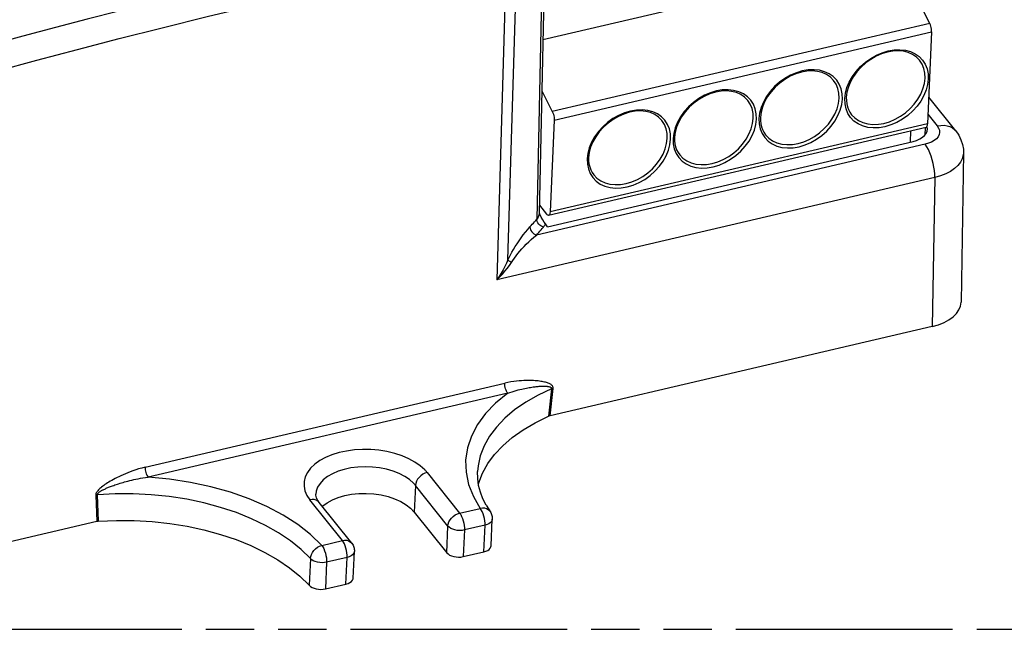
# Model space of a CAD drawing. Header units: millimetres. Extents: x 0 to 210, y 0 to 297.
# Tile 12 of 14: x 99 to 138, y 208 to 232. Entities that reach past the tile are written whole.
import ezdxf

# ---------------------------------------------------------------- set-up
doc = ezdxf.new("R2010")
doc.units = ezdxf.units.MM
doc.header["$LTSCALE"] = 19.36
doc.linetypes.add('PHANTOM', pattern=[0.8, 0.45, -0.05, 0.1, -0.05, 0.1, -0.05])
doc.layers.get('0').update_dxf_attribs({"linetype": 'CONTINUOUS'})
doc.layers.add('DEFAULT_3', color=7, linetype='PHANTOM')

msp = doc.modelspace()

# ---------------------------------------------------------------- linework, layer by layer
at = {"color": 7, "linetype": 'Continuous'}
for p, q in [((119.921723, 236.373223), (119.666037, 224.381201)), ((119.814898, 231.362999), (134.017613, 234.674417)), ((135.364167, 232.006374), (134.017613, 234.674417)), ((135.439055, 231.665947), (135.27383, 227.97315)), ((119.771005, 229.304351), (120.192575, 228.469059)), ((136.407349, 227.692366), (135.32204, 229.050667)), ((120.267462, 228.128632), (120.102237, 224.435835)), ((120.044053, 224.301744), (135.215646, 227.839059)), ((134.594472, 227.69423), (134.574251, 227.242285)), ((135.215625, 227.839146), (135.229021, 227.84482)), ((120.001553, 223.844605), (134.689904, 227.26925)), ((136.718943, 226.804719), (136.620236, 220.818482)), ((119.673093, 224.712124), (119.964884, 224.346937)), ((120.001553, 223.844605), (119.913965, 223.954225)), ((135.463844, 219.836153), (120.105301, 216.25525)), ((117.227429, 213.483841), (117.242755, 213.556918)), ((112.127685, 211.143571), (110.822554, 212.776987)), ((110.950219, 212.61721), (110.965082, 212.632485)), ((114.643696, 212.387821), (115.948827, 210.754404)), ((101.881217, 212.006235), (86.522671, 208.425331)), ((117.730498, 211.030998), (117.778381, 212.101204)), ((112.188681, 209.738902), (112.236564, 210.809108)), ((116.612486, 210.596604), (117.441502, 210.789893)), ((111.070669, 209.304509), (111.899685, 209.497797))]:
    msp.add_line(p, q, dxfattribs=at)
at = {"color": 9, "linetype": 'Continuous'}
for p, q in [((119.82424, 236.136413), (119.571138, 224.150184)), ((118.406597, 222.509098), (118.782157, 235.078195)), ((135.364167, 232.006374), (120.192575, 228.469059)), ((120.267462, 228.128632), (135.439055, 231.665947)), ((131.951678, 228.990801), (131.977967, 229.209843)), ((128.524934, 228.404755), (128.498645, 228.185714)), ((135.290999, 228.356889), (135.662935, 227.89138)), ((135.27383, 227.97315), (120.102237, 224.435835)), ((125.071901, 227.599667), (125.045613, 227.380626)), ((135.172198, 227.828929), (135.167176, 227.524369)), ((135.177691, 227.153262), (119.551284, 223.509915)), ((121.618869, 226.794579), (121.59258, 226.575538)), ((136.718943, 226.80471), (136.718941, 226.804562)), ((135.562472, 225.817572), (117.959358, 221.713339)), ((135.562472, 225.817572), (135.463844, 219.836153)), ((119.666025, 224.380653), (119.65518, 224.304819)), ((103.827222, 214.189302), (118.282821, 217.559681)), ((120.162162, 217.336167), (119.619649, 217.080653)), ((120.162162, 217.336167), (120.040383, 216.233998)), ((120.105301, 216.25525), (120.223842, 217.351786)), ((118.398247, 217.158972), (103.942649, 213.788594)), ((115.163147, 213.975298), (116.468281, 212.341882)), ((114.691579, 213.458026), (114.643696, 212.387821)), ((115.996711, 211.82461), (114.691579, 213.458026)), ((101.839028, 213.06532), (101.881217, 212.006235)), ((101.954388, 212.017176), (101.908515, 213.080259)), ((117.0202, 213.010965), (117.297298, 212.53517)), ((111.755481, 211.243074), (110.450373, 212.876462)), ((116.468281, 212.341882), (117.297298, 212.53517)), ((115.948827, 210.754404), (115.996711, 211.82461)), ((117.489386, 211.860098), (116.66037, 211.66681)), ((117.441502, 210.789893), (117.489386, 211.860098)), ((116.66037, 211.66681), (116.612486, 210.596604)), ((110.926464, 211.049786), (111.755481, 211.243074)), ((111.947569, 210.568002), (111.118552, 210.374714)), ((111.899685, 209.497797), (111.947569, 210.568002)), ((110.468061, 210.517199), (110.420177, 209.446994)), ((111.118552, 210.374714), (111.070669, 209.304509))]:
    msp.add_line(p, q, dxfattribs=at)
for points in [[(118.096146, 235.921278), (118.154972, 235.826393), (118.209785, 235.711874), (118.256998, 235.585505), (118.296357, 235.448751), (118.326929, 235.303359), (118.346874, 235.155267), (118.355004, 235.009353), (117.959358, 221.713339)], [(107.90993, 233.758465), (106.628655, 233.455972), (105.354749, 233.148287), (104.062012, 232.827372), (102.766076, 232.501761), (101.496642, 232.176293), (100.220325, 231.84094), (98.91256, 231.492745), (97.57094, 231.130802)], [(97.888387, 230.099152), (99.47522, 230.529626), (101.107673, 230.962508), (102.779639, 231.397369), (104.509439, 231.8355), (106.315395, 232.278191), (108.1914, 232.725011)], [(131.977967, 229.209843), (132.036733, 229.429659), (132.129141, 229.652987), (132.251702, 229.871616), (132.402524, 230.079287), (132.577977, 230.272883), (132.775393, 230.448264), (132.989995, 230.602247), (133.217753, 230.73086), (133.453758, 230.832331), (133.693401, 230.90375), (133.931742, 230.944563), (134.163798, 230.952979), (134.385081, 230.929799), (134.590648, 230.874548), (134.776872, 230.789268), (134.939349, 230.674759)], [(134.939349, 230.674759), (135.075458, 230.534269), (135.181495, 230.369965), (135.256299, 230.18588), (135.297173, 229.987369), (135.305016, 229.772645)], [(135.172285, 229.804205), (135.165284, 230.005729), (135.126088, 230.195475), (135.055575, 230.369568), (134.95342, 230.526813)], [(131.486317, 229.869672), (131.323839, 229.98418), (131.137615, 230.06946), (130.932048, 230.124711), (130.710766, 230.147891), (130.478709, 230.139475), (130.240369, 230.098662), (130.000725, 230.027243), (129.764721, 229.925772), (129.536962, 229.797159), (129.32236, 229.643176), (129.124945, 229.467796), (128.949491, 229.274199), (128.798669, 229.066528), (128.676109, 228.847899), (128.583701, 228.624571), (128.524934, 228.404755)], [(131.851984, 228.967557), (131.84414, 229.182281), (131.803266, 229.380793), (131.728463, 229.564877), (131.622426, 229.729181), (131.486317, 229.869672)], [(131.719252, 228.999117), (131.712251, 229.200642), (131.673056, 229.390387), (131.602542, 229.56448), (131.500388, 229.721725)], [(135.305016, 229.772645), (135.278728, 229.553604), (135.219961, 229.333787), (135.127553, 229.11046), (135.004993, 228.891831), (134.85417, 228.68416), (134.678717, 228.490563), (134.481301, 228.315182), (134.2667, 228.1612), (134.038941, 228.032587), (133.802936, 227.931115), (133.563293, 227.859697), (133.324952, 227.818884), (133.092896, 227.810468), (132.871614, 227.833647), (132.666046, 227.888898), (132.479823, 227.974179), (132.317345, 228.088687), (132.181236, 228.229177), (132.075199, 228.393482)], [(132.219072, 228.342016), (132.345581, 228.211346), (132.49912, 228.103345), (132.674778, 228.022444), (132.868985, 227.970282), (133.077793, 227.94792), (133.296951, 227.955813), (133.521996, 227.993802), (133.748349, 228.061112), (133.971403, 228.156374), (134.186617, 228.277649), (134.389612, 228.422468), (134.576255, 228.587884), (134.742748, 228.770531), (134.885701, 228.966689), (135.002206, 229.172368), (135.089891, 229.38338), (135.146971, 229.595431), (135.172285, 229.804205)], [(128.033284, 229.064584), (127.870806, 229.179092), (127.684583, 229.264372), (127.479015, 229.319624), (127.257733, 229.342803), (127.025676, 229.334387), (126.787336, 229.293574), (126.547693, 229.222156), (126.311688, 229.120684), (126.083929, 228.992071), (125.869328, 228.838088), (125.671912, 228.662708), (125.496458, 228.469111), (125.345636, 228.26144), (125.223076, 228.042811), (125.130668, 227.819484), (125.071901, 227.599667)], [(128.398951, 228.16247), (128.391108, 228.377193), (128.350233, 228.575705), (128.27543, 228.759789), (128.169393, 228.924094), (128.033284, 229.064584)], [(128.266219, 228.194029), (128.259218, 228.395554), (128.220023, 228.585299), (128.14951, 228.759392), (128.047355, 228.916637)], [(128.622166, 227.588394), (128.728203, 227.42409), (128.864312, 227.283599), (129.02679, 227.169091), (129.213013, 227.083811), (129.418581, 227.02856), (129.639863, 227.00538), (129.87192, 227.013796), (130.11026, 227.054609), (130.349904, 227.126028), (130.585908, 227.227499), (130.813667, 227.356112), (131.028269, 227.510095), (131.225684, 227.685475), (131.401138, 227.879072), (131.55196, 228.086743), (131.67452, 228.305372), (131.766928, 228.5287), (131.825695, 228.748516), (131.851984, 228.967557)], [(128.766039, 227.536928), (128.892549, 227.406258), (129.046088, 227.298257), (129.221745, 227.217356), (129.415952, 227.165194), (129.624761, 227.142832), (129.843918, 227.150725), (130.068964, 227.188714), (130.295317, 227.256024), (130.51837, 227.351286), (130.733585, 227.472561), (130.936579, 227.61738), (131.123222, 227.782797), (131.289715, 227.965443), (131.432669, 228.161602), (131.549174, 228.36728), (131.636858, 228.578293), (131.693939, 228.790344), (131.719252, 228.999117)], [(132.075199, 228.393482), (132.000396, 228.577566), (131.959521, 228.776078), (131.951678, 228.990801)], [(124.580251, 228.259496), (124.417774, 228.374004), (124.23155, 228.459285), (124.025983, 228.514536), (123.8047, 228.537715), (123.572644, 228.529299), (123.334303, 228.488487), (123.09466, 228.417068), (122.858655, 228.315596), (122.630897, 228.186984), (122.416295, 228.033001), (122.218879, 227.85762), (122.043426, 227.664023), (121.892604, 227.456353), (121.770043, 227.237724), (121.677635, 227.014396), (121.618869, 226.794579)], [(124.945918, 227.357382), (124.938075, 227.572105), (124.897201, 227.770617), (124.822397, 227.954701), (124.71636, 228.119006), (124.580251, 228.259496)], [(124.813187, 227.388942), (124.806186, 227.590466), (124.76699, 227.780211), (124.696477, 227.954305), (124.594322, 228.111549)], [(125.169134, 226.783306), (125.275171, 226.619002), (125.411279, 226.478512), (125.573757, 226.364003), (125.759981, 226.278723), (125.965548, 226.223472), (126.186831, 226.200292), (126.418887, 226.208708), (126.657228, 226.249521), (126.896871, 226.32094), (127.132875, 226.422411), (127.360634, 226.551024), (127.575236, 226.705007), (127.772652, 226.880388), (127.948105, 227.073984), (128.098927, 227.281655), (128.221488, 227.500284), (128.313895, 227.723612), (128.372662, 227.943428), (128.398951, 228.16247)], [(125.313006, 226.73184), (125.439516, 226.60117), (125.593055, 226.49317), (125.768712, 226.412269), (125.96292, 226.360106), (126.171728, 226.337744), (126.390886, 226.345638), (126.615931, 226.383626), (126.842284, 226.450936), (127.065338, 226.546198), (127.280552, 226.667473), (127.483547, 226.812293), (127.67019, 226.977709), (127.836682, 227.160355), (127.979636, 227.356514), (128.096141, 227.562193), (128.183826, 227.773205), (128.240906, 227.985256), (128.266219, 228.194029)], [(128.498645, 228.185714), (128.506489, 227.97099), (128.547363, 227.772478), (128.622166, 227.588394)], [(135.662935, 227.89138), (135.71805, 227.804868), (135.748802, 227.717645), (135.755062, 227.628672), (135.737212, 227.541068), (135.694999, 227.456993), (135.630195, 227.378292), (135.543607, 227.307039), (135.437873, 227.244702), (135.316265, 227.193713), (135.177691, 227.153262)], [(135.66294, 227.891373), (135.803354, 227.914211), (135.937395, 227.91661), (136.061349, 227.899636), (136.175257, 227.86405), (136.278557, 227.809518), (136.367705, 227.736781), (136.407349, 227.692366)], [(121.716101, 225.978219), (121.822138, 225.813914), (121.958247, 225.673424), (122.120725, 225.558916), (122.306948, 225.473635), (122.512516, 225.418384), (122.733798, 225.395204), (122.965854, 225.40362), (123.204195, 225.444433), (123.443838, 225.515852), (123.679843, 225.617323), (123.907601, 225.745936), (124.122203, 225.899919), (124.319619, 226.0753), (124.495072, 226.268896), (124.645895, 226.476567), (124.768455, 226.695196), (124.860863, 226.918524), (124.91963, 227.13834), (124.945918, 227.357382)], [(121.859974, 225.926752), (121.986483, 225.796082), (122.140022, 225.688082), (122.31568, 225.607181), (122.509887, 225.555019), (122.718695, 225.532656), (122.937853, 225.54055), (123.162898, 225.578538), (123.389251, 225.645849), (123.612305, 225.741111), (123.827519, 225.862386), (124.030514, 226.007205), (124.217157, 226.172621), (124.38365, 226.355267), (124.526603, 226.551426), (124.643108, 226.757105), (124.730793, 226.968117), (124.787873, 227.180168), (124.813187, 227.388942)], [(125.045613, 227.380626), (125.053456, 227.165902), (125.09433, 226.96739), (125.169134, 226.783306)], [(135.562472, 225.817572), (135.56193, 225.953168), (135.551399, 226.095623), (135.531755, 226.240226), (135.503389, 226.386511), (135.466178, 226.534096), (135.420815, 226.678676), (135.367985, 226.816882), (135.308883, 226.944553), (135.244964, 227.057783), (135.177717, 227.153268)], [(136.718941, 226.804562), (136.711195, 226.715687), (136.671113, 226.570976), (136.597683, 226.431146), (136.49215, 226.298586), (136.3563, 226.175547), (136.192427, 226.064136), (136.003301, 225.966255), (135.792116, 225.883576), (135.562472, 225.817572)], [(121.59258, 226.575538), (121.600423, 226.360814), (121.641298, 226.162303), (121.716101, 225.978219)], [(119.29474, 223.837532), (119.341958, 223.889289), (119.388717, 223.941189), (119.435018, 223.993234), (119.480855, 224.045419), (119.526224, 224.097736), (119.571125, 224.150187)], [(119.731011, 223.874854), (119.686522, 223.909742), (119.647361, 223.950733), (119.61454, 223.997307), (119.590067, 224.047453), (119.575308, 224.099058), (119.571106, 224.150165)], [(119.65518, 224.304819), (119.623299, 224.225402), (119.571138, 224.150184)], [(118.406602, 222.509096), (118.455548, 222.610145), (118.50962, 222.714296), (118.568615, 222.821755), (118.632607, 222.932094), (118.701539, 223.045098), (118.77548, 223.160383), (118.854716, 223.278119), (118.938364, 223.396481), (119.026526, 223.514884), (119.116528, 223.629771), (119.205673, 223.736831), (119.29474, 223.837532)], [(119.29474, 223.837532), (119.298428, 223.788708), (119.311704, 223.738961), (119.333801, 223.690364), (119.364234, 223.643857), (119.402794, 223.600445), (119.448017, 223.562481), (119.498111, 223.531837), (119.551273, 223.509903)], [(119.551284, 223.509915), (119.599153, 223.562385), (119.646556, 223.615), (119.693493, 223.667761), (119.739963, 223.720664), (119.785963, 223.77371), (119.831495, 223.826898)], [(119.831496, 223.826898), (119.779991, 223.846791), (119.731011, 223.874854)], [(119.831495, 223.826898), (119.848209, 223.847394), (119.863742, 223.868192), (119.878102, 223.8893), (119.891268, 223.91069), (119.90322, 223.932327), (119.913965, 223.954225)], [(118.551534, 222.407174), (118.608776, 222.4933), (118.671129, 222.581615), (118.7387, 222.671626), (118.81124, 222.763216), (118.888573, 222.856075), (118.970567, 222.949986), (119.057098, 223.04457), (119.147974, 223.139484), (119.243091, 223.234161), (119.342147, 223.328054), (119.444748, 223.420488), (119.551293, 223.509907)], [(118.406597, 222.509098), (118.348519, 222.374245), (118.283479, 222.240524), (118.212884, 222.108787), (118.135851, 221.977443), (118.050992, 221.845248), (117.959355, 221.713342)], [(118.551533, 222.407176), (118.519644, 222.425524), (118.489947, 222.443903), (118.463451, 222.461702), (118.440482, 222.478686), (118.421337, 222.494647), (118.406598, 222.509086)], [(117.959358, 221.713339), (118.078075, 221.826774), (118.188172, 221.941583), (118.289655, 222.055894), (118.383671, 222.171073), (118.471048, 222.288712), (118.551534, 222.407174)], [(120.223842, 217.351786), (120.224895, 217.371741), (120.222802, 217.391756), (120.217629, 217.411985), (120.20918, 217.431967), (120.197195, 217.451324), (120.181928, 217.469953), (120.163495, 217.4876), (120.142061, 217.50434), (120.117813, 217.520143), (120.090804, 217.535075), (120.061144, 217.549182), (120.028855, 217.562493), (119.994005, 217.575049), (119.956573, 217.586864), (119.91658, 217.597966), (119.873976, 217.608351), (119.828746, 217.618032), (119.780805, 217.626987), (119.730106, 217.635214), (119.676525, 217.642667), (119.619985, 217.649325), (119.560305, 217.655117), (119.497327, 217.660002), (119.430903, 217.663864), (119.3609, 217.66663), (119.28711, 217.668138), (119.209371, 217.66828), (119.127414, 217.666826), (119.041022, 217.663622), (118.949875, 217.658328), (118.853733, 217.650729), (118.75214, 217.640308), (118.644718, 217.626742), (118.530991, 217.609234), (118.410284, 217.586767), (118.282821, 217.559681)], [(118.398247, 217.158972), (118.374378, 217.193626), (118.351894, 217.235841), (118.331693, 217.283702), (118.314153, 217.336243), (118.299741, 217.392652), (118.289358, 217.450328), (118.283601, 217.506743), (118.282821, 217.559681)], [(118.398247, 217.158972), (118.490685, 217.191306), (118.57901, 217.220006), (118.662945, 217.245622), (118.742881, 217.268553), (118.8191, 217.289092), (118.891784, 217.307546), (118.961182, 217.32413), (119.027441, 217.339055), (119.090753, 217.352479), (119.151255, 217.364558), (119.209114, 217.375412), (119.264447, 217.385157), (119.317395, 217.393885), (119.368057, 217.401683), (119.416553, 217.408622), (119.462965, 217.414769), (119.507391, 217.42018), (119.549905, 217.424906), (119.59059, 217.428992), (119.629514, 217.432479), (119.66675, 217.4354), (119.702355, 217.437788), (119.736396, 217.439671), (119.768924, 217.441071), (119.799995, 217.442011), (119.829654, 217.442507), (119.857952, 217.442575), (119.884927, 217.442227), (119.910621, 217.441473), (119.935065, 217.440318), (119.958296, 217.438767), (119.980336, 217.436818), (120.001216, 217.434472), (120.02094, 217.431718), (120.039515, 217.428555), (120.056956, 217.424956), (120.073279, 217.420911), (120.088477, 217.41637), (120.102567, 217.411304), (120.115471, 217.405645), (120.127171, 217.399328), (120.137479, 217.392319), (120.146256, 217.384545), (120.153323, 217.376065), (120.158469, 217.366856), (120.161687, 217.35707), (120.162907, 217.346856), (120.162162, 217.336167)], [(120.162162, 217.336167), (120.171749, 217.339369), (120.181641, 217.342339), (120.191809, 217.34507), (120.202242, 217.347558), (120.21293, 217.349801), (120.22384, 217.35179)], [(118.398247, 217.158972), (117.913869, 216.764226), (117.508982, 216.345873), (117.182103, 215.901564), (116.93768, 215.438345), (116.779564, 214.960767), (116.708058, 214.47397), (116.725262, 213.982905), (116.829627, 213.492696), (117.0202, 213.010965)], [(119.619649, 217.080653), (119.122738, 216.797027), (118.675505, 216.487615), (118.281618, 216.154956), (117.944308, 215.801776), (117.66634, 215.430974), (117.449996, 215.04559), (117.297049, 214.648785), (117.208754, 214.243814), (117.187658, 214.010698)], [(115.068302, 214.082842), (114.884424, 214.247532), (114.670446, 214.396279), (114.424237, 214.530065), (114.152187, 214.645944), (113.858231, 214.741628), (113.547593, 214.816118), (113.225002, 214.867732), (112.895876, 214.896223), (112.565455, 214.900612), (112.238996, 214.881415), (111.921898, 214.838407), (111.618972, 214.772831), (111.335474, 214.685222), (111.075461, 214.577478), (110.843724, 214.450862), (110.643319, 214.30781), (110.478274, 214.150229), (110.350464, 213.980958), (110.262923, 213.802452), (110.216203, 213.61777), (110.212134, 213.429759), (110.249907, 213.241514), (110.329295, 213.057588), (110.450373, 212.876462)], [(103.827222, 214.189302), (103.693245, 214.155158), (103.566355, 214.119363), (103.446759, 214.081641), (103.333836, 214.042817), (103.22718, 214.003577), (103.126343, 213.964065), (103.030833, 213.924619), (102.940375, 213.885339), (102.854603, 213.84642), (102.773304, 213.80792), (102.696206, 213.769956), (102.623124, 213.73255), (102.553829, 213.69576), (102.488181, 213.659591), (102.426001, 213.624072), (102.367179, 213.589191), (102.311573, 213.554954), (102.259107, 213.521342), (102.209671, 213.488345), (102.163225, 213.45594), (102.119694, 213.424107), (102.079077, 213.392822), (102.041332, 213.362055), (102.006515, 213.331795), (101.974642, 213.302029), (101.945798, 213.272725), (101.919992, 213.243802), (101.897464, 213.215392), (101.878396, 213.187499), (101.862962, 213.16043), (101.851465, 213.134392), (101.843696, 213.10968), (101.839537, 213.086701), (101.839028, 213.06532)], [(103.827222, 214.189302), (103.827855, 214.138896), (103.833065, 214.084971), (103.842533, 214.029834), (103.856049, 213.974565), (103.873534, 213.920239), (103.894343, 213.869632), (103.917659, 213.825119), (103.942649, 213.788594)], [(114.614977, 213.54489), (114.453997, 213.687855), (114.260809, 213.817795), (114.039148, 213.932197), (113.7933, 214.02885), (113.528019, 214.105884), (113.248434, 214.16181), (112.959953, 214.195546), (112.668153, 214.20644), (112.378678, 214.194281), (112.097123, 214.159305), (111.828935, 214.102187), (111.579298, 214.024033), (111.35304, 213.926353), (111.154536, 213.811037), (110.987625, 213.680313), (110.855534, 213.536711), (110.760817, 213.383006), (110.705306, 213.222171), (110.690432, 213.108142)], [(101.908511, 213.080258), (101.90847, 213.090773), (101.910606, 213.101788), (101.91495, 213.113364), (101.921405, 213.125311), (101.929979, 213.13747), (101.940414, 213.149752), (101.952508, 213.162003), (101.966118, 213.174236), (101.981034, 213.186395), (101.997257, 213.198542), (102.014712, 213.210717), (102.033418, 213.222951), (102.05336, 213.235285), (102.074559, 213.247737), (102.097026, 213.260337), (102.120778, 213.273093), (102.145822, 213.28602), (102.1722, 213.299134), (102.199942, 213.312453), (102.229092, 213.325987), (102.259688, 213.339749), (102.291785, 213.353751), (102.325434, 213.368004), (102.360689, 213.382515), (102.397596, 213.397286), (102.436229, 213.412328), (102.47664, 213.427641), (102.518947, 213.443244), (102.563259, 213.459149), (102.609657, 213.475356), (102.658233, 213.49186), (102.709076, 213.508656), (102.762272, 213.525726), (102.81794, 213.543066), (102.87619, 213.560654), (102.937157, 213.578477), (103.000967, 213.596498), (103.067776, 213.614697), (103.137729, 213.633016), (103.211007, 213.651418), (103.287784, 213.669819), (103.368264, 213.688157), (103.452633, 213.7063), (103.541173, 213.724159), (103.634156, 213.741538), (103.731865, 213.758276), (103.834697, 213.774164), (103.942649, 213.788594)], [(110.926464, 211.049786), (110.475596, 211.485065), (109.957382, 211.890406), (109.368616, 212.267675), (108.71891, 212.61127), (108.014106, 212.917067), (107.262313, 213.182496), (106.470663, 213.40415), (105.647928, 213.580422), (104.80665, 213.708227), (103.942649, 213.788594)], [(115.16315, 213.975298), (115.07439, 213.946777), (114.988334, 213.903534), (114.908287, 213.84723), (114.837328, 213.780029), (114.778181, 213.704515), (114.733121, 213.623588), (114.70388, 213.540359), (114.691579, 213.458026)], [(115.163147, 213.975298), (115.148365, 213.993485), (115.133171, 214.011569), (115.117565, 214.029551), (115.10155, 214.047426), (115.085129, 214.065189), (115.068302, 214.082842)], [(114.691579, 213.458026), (114.679643, 213.472715), (114.667371, 213.487323), (114.654766, 213.501847), (114.64183, 213.516284), (114.628567, 213.530633), (114.614977, 213.54489)], [(101.908511, 213.080258), (101.896565, 213.078441), (101.884736, 213.076348), (101.873071, 213.073987), (101.861562, 213.071359), (101.850198, 213.06846), (101.839026, 213.065301)], [(110.468061, 210.517199), (110.09642, 210.880965), (109.670087, 211.225872), (109.192561, 211.549093), (108.667757, 211.847975), (108.099979, 212.120068), (107.493885, 212.36314), (106.854446, 212.575197), (106.186906, 212.7545), (105.49674, 212.899578), (104.789609, 213.009242), (104.071312, 213.082592), (103.347741, 213.119026), (102.624833, 213.118246), (101.908515, 213.080259)], [(110.822554, 212.776987), (110.765384, 212.83064), (110.699005, 212.865819), (110.622362, 212.885591), (110.538402, 212.889194), (110.45035, 212.876491)], [(117.692045, 212.405148), (117.67554, 212.427046), (117.620533, 212.478232), (117.552396, 212.515787), (117.473749, 212.538269), (117.387613, 212.544814), (117.297298, 212.53517)], [(117.489386, 211.860098), (117.488934, 211.945462), (117.480411, 212.037669), (117.464142, 212.133179), (117.440754, 212.228319), (117.411145, 212.319432), (117.376453, 212.403018), (117.338011, 212.475864), (117.297298, 212.53517)], [(115.996711, 211.82461), (116.009011, 211.906942), (116.038253, 211.990171), (116.083313, 212.071098), (116.142459, 212.146613), (116.213419, 212.213813), (116.293465, 212.270117), (116.379521, 212.31336), (116.468281, 212.341882)], [(116.468281, 212.341882), (116.508995, 212.282575), (116.547436, 212.20973), (116.582128, 212.126144), (116.611737, 212.035031), (116.635125, 211.939892), (116.651394, 211.844383), (116.659918, 211.752175), (116.66037, 211.66681)], [(116.66037, 211.66681), (116.567919, 211.65126), (116.470931, 211.646432), (116.373134, 211.652511), (116.278286, 211.669265), (116.190031, 211.696048), (116.111762, 211.731832), (116.046485, 211.775242), (115.996711, 211.82461)], [(117.778381, 212.101204), (117.769459, 212.054858), (117.742907, 212.00434), (117.69983, 211.958067), (117.641762, 211.917687), (117.570772, 211.884639), (117.489386, 211.860098)], [(110.468061, 210.517199), (110.480092, 210.599853), (110.5086, 210.683924), (110.552435, 210.766271), (110.609952, 210.843687), (110.678909, 210.913212), (110.756686, 210.972162), (110.840325, 211.018226), (110.926464, 211.049786)], [(110.926464, 211.049786), (110.967178, 210.990479), (111.005619, 210.917634), (111.040311, 210.834048), (111.06992, 210.742935), (111.093308, 210.647796), (111.109576, 210.552287), (111.118101, 210.460079), (111.118552, 210.374714)], [(111.755481, 211.243074), (111.843533, 211.255777), (111.927493, 211.252174), (112.004136, 211.232403), (112.070515, 211.197223), (112.127685, 211.143571)], [(111.947569, 210.568002), (111.947117, 210.653367), (111.938593, 210.745576), (111.922324, 210.841085), (111.898936, 210.936224), (111.869327, 211.027337), (111.834636, 211.110922), (111.796194, 211.183768), (111.755481, 211.243074)], [(112.236564, 210.809108), (112.230798, 210.772938), (112.206342, 210.719875), (112.163851, 210.671101), (112.10496, 210.628489), (112.03193, 210.593677), (111.947569, 210.568002)], [(111.118552, 210.374714), (111.02967, 210.359556), (110.936457, 210.35432), (110.842232, 210.359192), (110.750351, 210.373999), (110.664086, 210.398213), (110.586509, 210.430973), (110.520382, 210.471112), (110.468061, 210.517199)]]:
    msp.add_lwpolyline(points, dxfattribs=at)
at = {"color": 7, "linetype": 'Continuous'}
for points in [[(135.439055, 231.665947), (135.438442, 231.721508), (135.43281, 231.778778), (135.421904, 231.838916), (135.406488, 231.898442), (135.387328, 231.953875), (135.364167, 232.006374)], [(134.95342, 230.526813), (134.825266, 230.657755), (134.67188, 230.762609), (134.496878, 230.839641), (134.303704, 230.887853), (134.096339, 230.906528), (133.878787, 230.895437), (133.655105, 230.854747), (133.429872, 230.785169), (133.207436, 230.687878), (132.992581, 230.564793), (132.789766, 230.418354), (132.60329, 230.251593), (132.437081, 230.068032), (132.294509, 229.871461), (132.178513, 229.666084), (132.091298, 229.456005), (132.034562, 229.245432), (132.009477, 229.039022)], [(131.500388, 229.721725), (131.372233, 229.852667), (131.218847, 229.957521), (131.043846, 230.034554), (130.850671, 230.082765), (130.643306, 230.10144), (130.425754, 230.09035), (130.202072, 230.04966), (129.97684, 229.980081), (129.754404, 229.88279), (129.539548, 229.759705), (129.336734, 229.613266), (129.150257, 229.446505), (128.984048, 229.262944), (128.841476, 229.066374), (128.72548, 228.860996), (128.638266, 228.650917), (128.581529, 228.440344), (128.556444, 228.233935)], [(128.047355, 228.916637), (127.919201, 229.047579), (127.765814, 229.152434), (127.590813, 229.229466), (127.397638, 229.277677), (127.190274, 229.296352), (126.972722, 229.285262), (126.749039, 229.244572), (126.523807, 229.174993), (126.301371, 229.077702), (126.086515, 228.954617), (125.883701, 228.808178), (125.697225, 228.641417), (125.531016, 228.457856), (125.388444, 228.261286), (125.272447, 228.055908), (125.185233, 227.845829), (125.128496, 227.635257), (125.103411, 227.428847)], [(132.009477, 229.039022), (132.010379, 228.908667), (132.02498, 228.782449), (132.053308, 228.661557), (132.09526, 228.547153), (132.150617, 228.440312), (132.219072, 228.342016)], [(120.192575, 228.469059), (120.215729, 228.416577), (120.234887, 228.361156), (120.250304, 228.301634), (120.261213, 228.241492), (120.266847, 228.184211), (120.267462, 228.128632)], [(124.594322, 228.111549), (124.466168, 228.242492), (124.312782, 228.347346), (124.13778, 228.424378), (123.944606, 228.472589), (123.737241, 228.491265), (123.519689, 228.480174), (123.296007, 228.439484), (123.070774, 228.369906), (122.848338, 228.272614), (122.633483, 228.149529), (122.430668, 228.003091), (122.244192, 227.83633), (122.077983, 227.652768), (121.935411, 227.456198), (121.819415, 227.25082), (121.7322, 227.040742), (121.675464, 226.830169), (121.650379, 226.623759)], [(128.556444, 228.233935), (128.557346, 228.103579), (128.571947, 227.977362), (128.600275, 227.856469), (128.642227, 227.742065), (128.697585, 227.635224), (128.766039, 227.536928)], [(135.229021, 227.84482), (135.246218, 227.862442), (135.259797, 227.890138), (135.268906, 227.926932), (135.27383, 227.97315)], [(136.407339, 227.692342), (136.525859, 227.520971), (136.616814, 227.338887), (136.678887, 227.15081), (136.712613, 226.957517), (136.718933, 226.804583)], [(125.103411, 227.428847), (125.104313, 227.298491), (125.118914, 227.172274), (125.147243, 227.051382), (125.189195, 226.936977), (125.244552, 226.830136), (125.313006, 226.73184)], [(121.650379, 226.623759), (121.651281, 226.493403), (121.665882, 226.367186), (121.69421, 226.246294), (121.736162, 226.13189), (121.791519, 226.025048), (121.859974, 225.926752)], [(120.102237, 224.435835), (120.097314, 224.389617), (120.088204, 224.352823), (120.074626, 224.325127), (120.057429, 224.307505), (120.044033, 224.301831)], [(119.913965, 223.954225), (119.861044, 224.029531), (119.806533, 224.120957), (119.750399, 224.229612), (119.692742, 224.352171), (119.677444, 224.386312)], [(120.044033, 224.301831), (120.037112, 224.300847), (120.014447, 224.305085), (119.990488, 224.320477), (119.964884, 224.346937)], [(117.242755, 213.556918), (117.390243, 213.949547), (117.599411, 214.331288), (117.869298, 214.699076), (118.197303, 215.050201), (118.581628, 215.381747), (119.018903, 215.691271), (119.504661, 215.974928), (120.04039, 216.234001)], [(120.105299, 216.25525), (120.093776, 216.252392), (120.082524, 216.249257), (120.071532, 216.245841), (120.060832, 216.242155), (120.050455, 216.23821), (120.04039, 216.234001)], [(117.533473, 212.660725), (117.402704, 212.922317), (117.301419, 213.188629), (117.230891, 213.459122), (117.192471, 213.733451), (117.187658, 214.010698)], [(110.822554, 212.776987), (110.778523, 212.837344), (110.743616, 212.896355), (110.717867, 212.953053), (110.700807, 213.007123), (110.691844, 213.058733), (110.690432, 213.108142)], [(110.965082, 212.632485), (111.14095, 212.763289), (111.350611, 212.877883), (111.588134, 212.973995), (111.848807, 213.04864), (112.127256, 213.101195), (112.418717, 213.13002), (112.716646, 213.135176), (113.014711, 213.115854), (113.307521, 213.073027), (113.589405, 213.006819), (113.854872, 212.918969), (114.09827, 212.810186), (114.31441, 212.683679), (114.495335, 212.543321), (114.643696, 212.387821)], [(117.533473, 212.660725), (117.716396, 212.365586), (117.735601, 212.327041), (117.750813, 212.288721), (117.762157, 212.25179), (117.770468, 212.214891), (117.775945, 212.177663), (117.77858, 212.140896), (117.778381, 212.101204)], [(101.954389, 212.017176), (101.941805, 212.016106), (101.929365, 212.014733), (101.917058, 212.013055), (101.904916, 212.011077), (101.892972, 212.008805), (101.881217, 212.006235)], [(101.954389, 212.017176), (102.67085, 212.050055), (103.386151, 212.046428), (104.103039, 212.006002), (104.813275, 211.929656), (105.511254, 211.817743), (106.191814, 211.671556), (106.849522, 211.491931), (107.479589, 211.280592), (108.076857, 211.038836), (108.637011, 210.768784), (109.155268, 210.472164), (109.627883, 210.151462), (110.048852, 209.810121), (110.420177, 209.446994)], [(112.127685, 211.143571), (112.157991, 211.101309), (112.181947, 211.059664), (112.201028, 211.017837), (112.215382, 210.977101), (112.225967, 210.936211), (112.233051, 210.894678), (112.236581, 210.853434), (112.236564, 210.809108)], [(117.441502, 210.789893), (117.52483, 210.815476), (117.594857, 210.848045), (117.652294, 210.888308), (117.695015, 210.934137), (117.721272, 210.984195), (117.730509, 211.030998)], [(115.948827, 210.754404), (116.000808, 210.703753), (116.065065, 210.66098), (116.14306, 210.62561), (116.230406, 210.599065), (116.324319, 210.582511), (116.421445, 210.576242), (116.516966, 210.581025), (116.612486, 210.596604)], [(110.420177, 209.446994), (110.474552, 209.399809), (110.539726, 209.360215), (110.617028, 209.327813), (110.702471, 209.303798), (110.793508, 209.289156), (110.887144, 209.284116), (110.97905, 209.289303), (111.070669, 209.304509)], [(111.899685, 209.497797), (111.986192, 209.524658), (112.058154, 209.558924), (112.11633, 209.601402), (112.158448, 209.649672), (112.182602, 209.702214), (112.188673, 209.738903)]]:
    msp.add_lwpolyline(points, dxfattribs=at)
for centre, major_axis, start_param, end_param in [((134.268566, 227.796178), (0.999267, -0.044864), 5.172922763, 6.489404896), ((134.621143, 220.890002), (1.998534, -0.089727), -1.110265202, 0.016075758)]:
    msp.add_ellipse(centre, major_axis=major_axis, ratio=0.566367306, start_param=start_param, end_param=end_param, dxfattribs=at)
at = {"layer": 'DEFAULT_3', "color": 7, "linetype": 'PHANTOM'}
msp.add_line((50.128636, 207.68), (150.128636, 207.68), dxfattribs=at)

doc.saveas('drawing.dxf')
